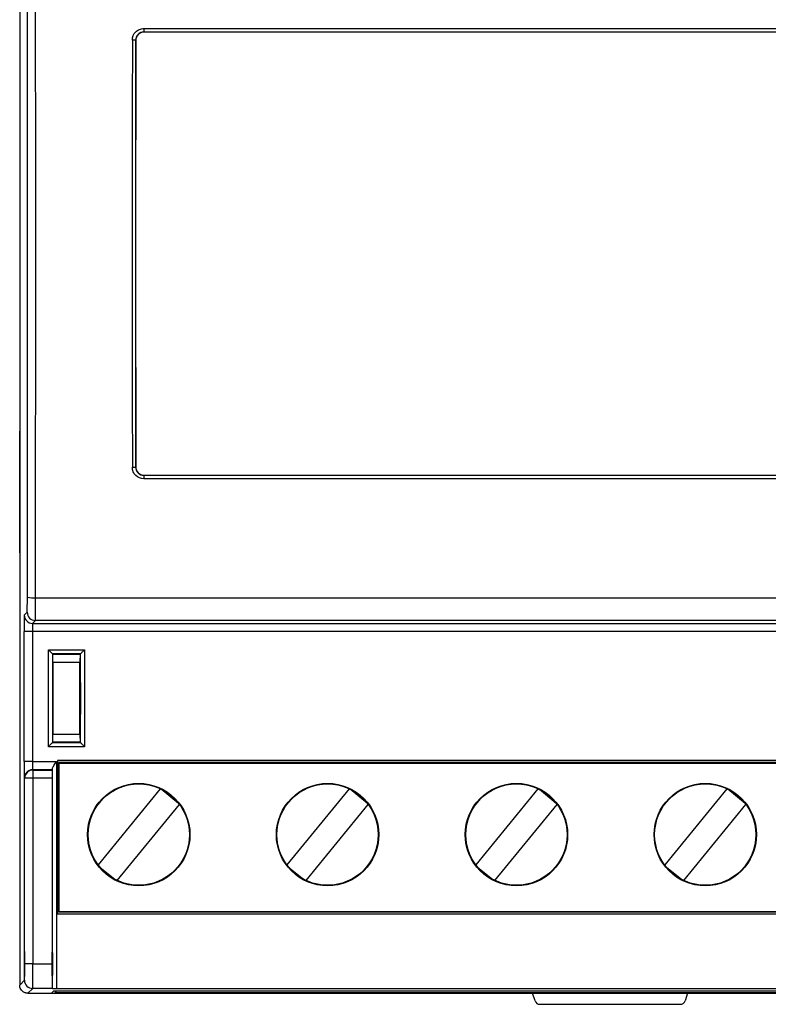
# Model space of a CAD drawing. Extents: x 66.8 to 138.8, y 124.9 to 215.5.
# Tile 1 of 3: x 66.8 to 112.4, y 124.9 to 184.8. Entities that reach past the tile are written whole.
import ezdxf

# ---------------------------------------------------------------- set-up
doc = ezdxf.new("R2010")
doc.units = 0
doc.layers.get('0').update_dxf_attribs({"linetype": 'CONTINUOUS'})

msp = doc.modelspace()

# ---------------------------------------------------------------- linework, layer by layer
at = {"color": 7, "linetype": 'CONTINUOUS'}
for p, q in [((66.795, 215.044), (66.795, 159.744)), ((74.358, 184.242), (114.332, 184.242)), ((74.358, 184.242), (74.358, 184.031)), ((114.332, 184.031), (74.358, 184.031)), ((74.358, 184.031), (74.363, 184.026)), ((114.327, 184.026), (74.363, 184.026)), ((73.862, 183.526), (73.857, 183.532)), ((66.808, 158.878), (66.795, 159.744)), ((66.795, 159.744), (66.795, 159.544)), ((66.801, 159.344), (66.795, 159.544)), ((66.798, 159.544), (66.795, 159.544)), ((66.795, 159.544), (66.795, 152.544)), ((66.808, 153.21), (66.808, 158.878)), ((73.857, 157.556), (73.862, 157.561)), ((74.363, 157.062), (74.358, 157.057)), ((74.358, 157.057), (74.358, 156.846)), ((74.358, 157.057), (114.332, 157.057)), ((74.363, 157.062), (114.327, 157.062)), ((114.332, 156.846), (74.358, 156.846)), ((66.795, 152.344), (66.808, 153.21)), ((66.801, 152.744), (66.795, 152.544)), ((66.795, 152.544), (66.798, 152.544)), ((66.795, 152.544), (66.795, 152.344)), ((66.795, 152.344), (66.795, 126.044)), ((67.763, 149.599), (137.827, 149.599)), ((67.077, 148.548), (67.254, 148.725)), ((67.754, 148.225), (67.577, 148.048)), ((67.577, 148.048), (138.012, 148.048)), ((137.835, 148.225), (67.754, 148.225)), ((67.069, 139.64), (67.069, 147.548)), ((67.569, 147.548), (67.069, 147.548)), ((138.021, 147.548), (67.569, 147.548)), ((67.569, 147.548), (67.569, 139.64)), ((68.547, 146.442), (70.743, 146.442)), ((68.547, 140.546), (68.547, 146.442)), ((68.797, 146.192), (68.797, 140.796)), ((68.817, 146.171), (68.797, 146.192)), ((70.493, 146.192), (68.797, 146.192)), ((70.472, 146.171), (70.493, 146.192)), ((70.493, 140.796), (70.493, 146.192)), ((70.743, 146.442), (70.743, 140.546)), ((68.817, 146.171), (70.472, 146.171)), ((70.468, 145.671), (68.822, 145.671)), ((68.822, 145.671), (68.822, 141.317)), ((70.468, 141.317), (70.468, 145.671)), ((68.799, 143.894), (68.799, 143.094)), ((68.814, 143.094), (68.814, 143.894)), ((70.475, 143.094), (70.475, 143.894)), ((70.49, 143.894), (70.49, 143.094)), ((68.817, 140.817), (68.797, 140.796)), ((68.797, 140.796), (70.493, 140.796)), ((70.472, 140.817), (68.817, 140.817)), ((68.822, 141.317), (70.468, 141.317)), ((70.472, 140.817), (70.493, 140.796)), ((70.743, 140.546), (68.547, 140.546)), ((67.569, 139.64), (67.069, 139.64)), ((67.569, 139.64), (69.043, 139.64)), ((69.043, 139.64), (69.043, 125.822)), ((69.098, 139.696), (69.098, 130.376)), ((136.491, 139.696), (69.098, 139.696)), ((67.577, 139.14), (67.596, 139.121)), ((68.79, 139.14), (67.577, 139.14)), ((67.596, 139.121), (67.596, 138.621)), ((67.596, 139.121), (68.772, 139.121)), ((68.79, 139.14), (68.772, 139.121)), ((68.793, 125.824), (68.793, 139.208)), ((69.198, 139.546), (69.181, 139.581)), ((136.409, 139.581), (69.181, 139.581)), ((69.181, 139.581), (69.181, 130.491)), ((69.198, 139.546), (136.391, 139.546)), ((69.198, 130.526), (69.198, 139.546)), ((67.096, 138.621), (67.077, 138.64)), ((67.096, 127.336), (67.096, 138.621)), ((67.596, 138.621), (67.096, 138.621)), ((68.768, 138.621), (67.596, 138.621)), ((67.596, 138.621), (67.596, 127.336)), ((68.768, 138.621), (68.768, 127.336)), ((75.355, 137.985), (71.573, 133.351)), ((76.473, 137.094), (75.42, 137.953)), ((86.855, 137.985), (83.073, 133.351)), ((87.973, 137.094), (86.92, 137.953)), ((98.355, 137.985), (94.573, 133.351)), ((99.473, 137.094), (98.42, 137.953)), ((109.855, 137.985), (106.073, 133.351)), ((110.973, 137.094), (109.92, 137.953)), ((72.735, 132.403), (76.517, 137.037)), ((84.235, 132.403), (88.017, 137.037)), ((95.735, 132.403), (99.517, 137.037)), ((107.235, 132.403), (111.017, 137.037)), ((71.674, 133.222), (72.588, 132.476)), ((83.174, 133.222), (84.088, 132.476)), ((94.674, 133.222), (95.588, 132.476)), ((106.174, 133.222), (107.088, 132.476)), ((69.098, 130.376), (133.35, 130.376)), ((69.181, 130.491), (69.198, 130.526)), ((69.181, 130.491), (136.409, 130.491)), ((69.198, 130.526), (136.391, 130.526)), ((67.596, 127.336), (67.096, 127.336)), ((67.596, 127.336), (68.768, 127.336)), ((66.795, 126.044), (67.087, 126.336)), ((67.587, 125.836), (67.295, 125.544)), ((68.781, 125.836), (67.587, 125.836)), ((68.793, 125.824), (68.781, 125.836)), ((69.043, 125.822), (136.547, 125.822)), ((67.295, 125.544), (68.726, 125.544)), ((68.851, 125.67), (68.726, 125.544)), ((68.726, 125.544), (136.864, 125.544)), ((136.738, 125.67), (68.851, 125.67)), ((68.955, 125.67), (68.955, 125.594)), ((68.955, 125.594), (69.017, 125.594)), ((69.017, 125.594), (69.017, 125.67)), ((69.017, 125.594), (136.573, 125.594)), ((98.176, 125.075), (98.02, 125.544)), ((107.469, 125.544), (107.313, 125.075)), ((98.461, 124.87), (107.029, 124.87))]:
    msp.add_line(p, q, dxfattribs=at)
at = {"color": 9, "linetype": 'CONTINUOUS'}
for p, q in [((68.814, 143.894), (68.799, 143.894)), ((70.49, 143.894), (70.475, 143.894)), ((68.814, 143.094), (68.799, 143.094)), ((70.49, 143.094), (70.475, 143.094))]:
    msp.add_line(p, q, dxfattribs=at)
at = {"color": 7, "linetype": 'CONTINUOUS', "flags": 128}
for points in [[(68.547, 146.442), (68.582, 146.406), (68.617, 146.372), (68.65, 146.338), (68.681, 146.307), (68.71, 146.279), (68.735, 146.254), (68.756, 146.232), (68.774, 146.215), (68.786, 146.202), (68.794, 146.195), (68.797, 146.192)], [(70.493, 146.192), (70.495, 146.195), (70.503, 146.202), (70.516, 146.215), (70.533, 146.232), (70.554, 146.254), (70.58, 146.279), (70.608, 146.307), (70.639, 146.338), (70.673, 146.372), (70.707, 146.406), (70.743, 146.442)], [(68.547, 140.546), (68.582, 140.581), (68.617, 140.616), (68.65, 140.649), (68.681, 140.681), (68.71, 140.709), (68.735, 140.734), (68.756, 140.756), (68.774, 140.773), (68.786, 140.785), (68.794, 140.793), (68.797, 140.796)], [(70.493, 140.796), (70.495, 140.793), (70.503, 140.785), (70.516, 140.773), (70.533, 140.756), (70.554, 140.734), (70.58, 140.709), (70.608, 140.681), (70.639, 140.649), (70.673, 140.616), (70.707, 140.581), (70.743, 140.546)]]:
    msp.add_lwpolyline(points, dxfattribs=at)
at = {"color": 7, "linetype": 'CONTINUOUS'}
for centre, radius in [((74.045, 135.194), 3.118), ((74.045, 135.194), 3.083), ((85.545, 135.194), 3.118), ((85.545, 135.194), 3.083), ((97.045, 135.194), 3.118), ((97.045, 135.194), 3.083), ((108.545, 135.194), 3.118), ((108.545, 135.194), 3.083)]:
    msp.add_circle(centre, radius, dxfattribs=at)
for centre, radius, start, end in [((73.705, 182.536), 1.007, 81.31118, 92.71851), ((73.705, 158.552), 1.007, 267.28149, 278.68882), ((67.638, 151.107), 1.513, 255.65359, 274.74148), ((67.754, 148.725), 0.5, 180.00486, 269.99514), ((67.577, 148.548), 0.5, 180.00438, 269.9954), ((67.577, 138.64), 0.5, 90.00535, 179.99508), ((67.596, 138.621), 0.5, 90.00535, 179.99508), ((67.587, 126.336), 0.5, 180.00581, 269.99419), ((98.461, 125.17), 0.3, 198.43495, 270), ((107.029, 125.17), 0.3, 270, 341.56505)]:
    msp.add_arc(centre, radius, start, end, dxfattribs=at)
for centre, major_axis, ratio, start_param, end_param in [((65.099, 170.544), (0, 248.804), 0.008727, 4.628276, 4.796502), ((65.599, 170.544), (0, 249.304), 0.008709, 4.628276, 4.796502), ((77.999, 170.544), (0, 249.304), 0.017441, 1.518634, 1.622958), ((78.199, 170.544), (0, 249.104), 0.017455, 1.518634, 1.622958), ((78.199, 170.544), (0, 248.804), 0.017455, 1.518593, 1.623), ((67.254, 149.725), (0, 1), 0.008727, 3.150319, 4.628276), ((67.754, 149.725), (0, 1.5), 0.005818, 3.150319, 4.628276), ((67.078, 147.548), (0, 1), 0.008727, 0.008727, 1.570796), ((67.578, 147.548), (0, 0.5), 0.017454, 0.008727, 1.570796), ((68.817, 145.671), (0, 0.5), 0.008727, 4.712389, 6.274459), ((70.472, 145.671), (0, 0.5), 0.008727, 0.008727, 1.570796), ((68.817, 141.317), (0, 0.5), 0.008727, 3.150319, 4.712389), ((70.472, 141.317), (0, 0.5), 0.008727, 1.570796, 3.132866), ((67.078, 139.64), (0, 1), 0.008727, 1.570796, 3.132866), ((67.578, 139.64), (0, 0.5), 0.017454, 1.570796, 3.132866), ((68.772, 138.621), (0, 0.5), 0.008727, 0.008727, 1.570796), ((68.79, 139.64), (0, 0.5), 0.008727, 3.150319, 3.670237), ((67.087, 127.336), (0, 1), 0.008727, 3.150319, 4.712389), ((67.587, 127.336), (0, 1.5), 0.005818, 3.150319, 4.712389), ((68.781, 127.336), (0, 1.5), 0.008727, 1.570796, 3.132866), ((69.043, 125.824), (0.25, 0), 0.008727, 3.150319, 4.712389)]:
    msp.add_ellipse(centre, major_axis=major_axis, ratio=ratio, start_param=start_param, end_param=end_param, dxfattribs=at)
for centre, major_axis in [((67.087, 127.322), (0, 0.755)), ((68.781, 127.322), (0, 0.725))]:
    msp.add_ellipse(centre, major_axis=major_axis, ratio=0.008727, dxfattribs=at)
for points, knots in [([(73.657, 183.542), (73.657, 183.727), (73.733, 183.908), (73.927, 184.102), (74.005, 184.153), (74.174, 184.224), (74.265, 184.242), (74.358, 184.242)], [0, 0, 0, 0, 0.5, 0.5, 0.75, 0.75, 1, 1, 1, 1]), ([(74.358, 184.031), (74.225, 184.031), (74.096, 183.977), (73.912, 183.793), (73.857, 183.664), (73.857, 183.532)], [0, 0, 0, 0, 0.5, 0.5, 1, 1, 1, 1]), ([(74.363, 184.026), (74.231, 184.026), (74.101, 183.972), (73.917, 183.788), (73.862, 183.658), (73.862, 183.526)], [0, 0, 0, 0, 0.5, 0.5, 1, 1, 1, 1]), ([(74.358, 156.846), (74.173, 156.846), (73.991, 156.922), (73.798, 157.116), (73.746, 157.193), (73.675, 157.363), (73.657, 157.453), (73.657, 157.546)], [0, 0, 0, 0, 0.5, 0.5, 0.75, 0.75, 1, 1, 1, 1]), ([(73.857, 157.556), (73.857, 157.424), (73.911, 157.295), (74.096, 157.111), (74.225, 157.057), (74.358, 157.057)], [0, 0, 0, 0, 0.5, 0.5, 1, 1, 1, 1]), ([(73.862, 157.561), (73.862, 157.429), (73.917, 157.3), (74.101, 157.116), (74.231, 157.062), (74.363, 157.062)], [0, 0, 0, 0, 0.5, 0.5, 1, 1, 1, 1]), ([(68.806, 144.767), (68.805, 144.755), (68.804, 144.724), (68.802, 144.625), (68.802, 144.559), (68.8, 144.319), (68.799, 144.109), (68.799, 143.894)], [0, 0, 0, 0, 0.25, 0.25, 0.5, 0.5, 1, 1, 1, 1]), ([(68.814, 143.894), (68.814, 143.943), (68.814, 144.042), (68.814, 144.17), (68.814, 144.277), (68.813, 144.363), (68.813, 144.444), (68.812, 144.518), (68.812, 144.583), (68.811, 144.65), (68.81, 144.711), (68.809, 144.754), (68.808, 144.774), (68.807, 144.771), (68.807, 144.77)], [0, 0, 0, 0, 0.107269, 0.214541, 0.28603, 0.357749, 0.429243, 0.500794, 0.572579, 0.644134, 0.751418, 0.858702, 0.965958, 1, 1, 1, 1]), ([(70.475, 143.894), (70.475, 144.005), (70.475, 144.116), (70.476, 144.322), (70.477, 144.416), (70.478, 144.574), (70.479, 144.637), (70.481, 144.722), (70.482, 144.744), (70.484, 144.744), (70.485, 144.722), (70.486, 144.637), (70.487, 144.574), (70.489, 144.416), (70.489, 144.322), (70.49, 144.116), (70.49, 144.005), (70.49, 143.894)], [3.141593, 3.141593, 3.141593, 3.141593, 3.534292, 3.534292, 3.926991, 3.926991, 4.31969, 4.31969, 4.712389, 4.712389, 5.105088, 5.105088, 5.497787, 5.497787, 5.890486, 5.890486, 6.283185, 6.283185, 6.283185, 6.283185]), ([(68.799, 143.094), (68.799, 143.044), (68.799, 142.946), (68.799, 142.818), (68.8, 142.711), (68.8, 142.625), (68.801, 142.544), (68.801, 142.47), (68.802, 142.404), (68.803, 142.337), (68.804, 142.277), (68.805, 142.231), (68.806, 142.221), (68.806, 142.216)], [0, 0, 0, 0, 0.111048, 0.222103, 0.296109, 0.370355, 0.44437, 0.518444, 0.592756, 0.666834, 0.777899, 0.888961, 1, 1, 1, 1]), ([(68.807, 142.217), (68.807, 142.217), (68.808, 142.217), (68.809, 142.236), (68.809, 142.263), (68.81, 142.308), (68.811, 142.375), (68.812, 142.472), (68.813, 142.586), (68.814, 142.7), (68.814, 142.807), (68.814, 142.903), (68.814, 142.999), (68.814, 143.063), (68.814, 143.094)], [0, 0, 0, 0, 0.073001, 0.144491, 0.216203, 0.287686, 0.395048, 0.502406, 0.609905, 0.717406, 0.789052, 0.86093, 0.932583, 1, 1, 1, 1]), ([(70.49, 143.094), (70.49, 142.983), (70.49, 142.871), (70.489, 142.666), (70.489, 142.571), (70.487, 142.414), (70.486, 142.351), (70.485, 142.266), (70.484, 142.244), (70.482, 142.244), (70.481, 142.266), (70.479, 142.351), (70.478, 142.414), (70.477, 142.571), (70.476, 142.666), (70.475, 142.871), (70.475, 142.983), (70.475, 143.094)], [0, 0, 0, 0, 0.392699, 0.392699, 0.785398, 0.785398, 1.178097, 1.178097, 1.570796, 1.570796, 1.963495, 1.963495, 2.356194, 2.356194, 2.748894, 2.748894, 3.141593, 3.141593, 3.141593, 3.141593]), ([(68.793, 139.208), (68.793, 139.258), (68.834, 139.329), (68.93, 139.48), (68.986, 139.56), (69.043, 139.64)], [0, 0, 0, 0, 0.5, 0.5, 1, 1, 1, 1]), ([(67.295, 125.544), (67.272, 125.545), (67.227, 125.547), (67.161, 125.561), (67.098, 125.582), (67.04, 125.612), (66.987, 125.648), (66.924, 125.703), (66.859, 125.788), (66.805, 125.91), (66.798, 125.999), (66.795, 126.044)], [0, 0, 0, 0, 0.087222, 0.172923, 0.257105, 0.339767, 0.420911, 0.500537, 0.660958, 0.827445, 1, 1, 1, 1])]:
    msp.add_open_spline(points, degree=3, knots=knots, dxfattribs=at)

doc.saveas('drawing.dxf')
